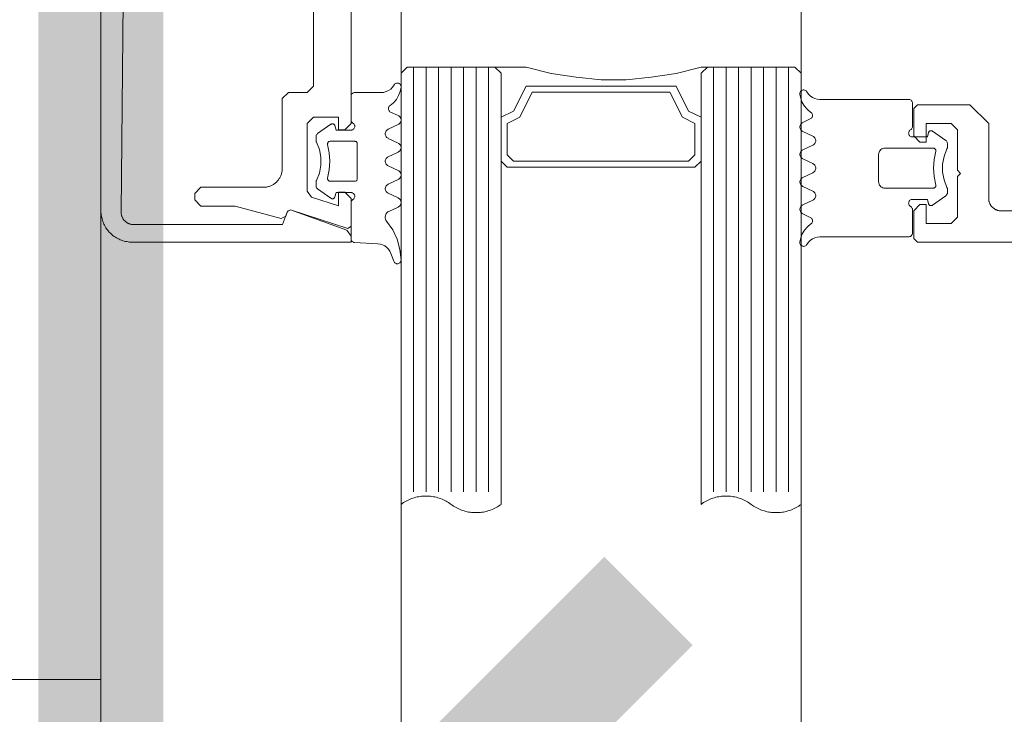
# Model space of a CAD drawing. Header units: millimetres. Extents: x 7483 to 13091, y 8111 to 13871.
# Tile 77 of 256: x 8714.64 to 8722.51, y 9468.14 to 9473.7. Entities that reach past the tile are written whole.
import ezdxf

# ---------------------------------------------------------------- set-up
doc = ezdxf.new("R2010")
doc.units = ezdxf.units.MM
doc.linetypes.add('DASHED2', pattern=[0.375, 0.25, -0.125])
doc.linetypes.add('DGN_STYLE_2', pattern=[30.2, 18.12, -12.08])
doc.layers.add('a___wymiary', color=7, linetype='Continuous', lineweight=5, true_color=0x000000)
doc.layers.add('wymiary', color=7, linetype='Continuous', lineweight=5, true_color=0xb2b2b2)
for name, color, linetype, lineweight in [('A_zaluzje', 7, 'Continuous', 15), ('CZ-SR', 106, 'Continuous', 13), ('drzwi', 30, 'Continuous', 20)]:
    doc.layers.add(name, color=color, linetype=linetype, lineweight=lineweight)
doc.layers.add('Powierzchnie', color=21, linetype='DGN_STYLE_2', lineweight=15, plot=False)
doc.styles.add('Arial', font='arial.ttf')
doc.dimstyles.new('wymiary agp1', dxfattribs={"dimtxt": 16, "dimasz": 5, "dimexe": 30, "dimexo": 60, "dimgap": 1.8, "dimtad": 1, "dimdec": 3, "dimrnd": 0.5, "dimdsep": 46, "dimtxsty": 'Arial', "dimblk": 'znacznik', "dimcen": 1.5, "dimse1": 1, "dimse2": 1, "dimclrd": 256, "dimazin": 0, "dimtfac": 1, "dimtdec": 3, "dimtmove": 1, "dimatfit": 3, "dimldrblk": 'znacznik', "dimfxl": 0, "dimlwd": -1, "dimarcsym": 0})

# ---------------------------------------------------------------- blocks, each defined once
blk = doc.blocks.new('zw$58')
for p, q in [((6.352965, 6.757207), (6.278063, 6.650213)), ((6.870836, 6.650213), (6.795885, 6.757207)), ((6.179918, 5.673681), (6.20819, 5.613097)), ((6.2807, 5.613097), (6.3182, 5.693505)), ((6.390709, 5.693505), (6.428209, 5.613097)), ((6.50067, 5.613097), (6.53817, 5.693505)), ((6.61068, 5.693505), (6.64818, 5.613097)), ((6.72069, 5.613097), (6.75819, 5.693505)), ((6.8307, 5.693505), (6.8682, 5.613097)), ((6.940709, 5.613097), (6.968932, 5.673681)), ((5.765458, 5.500001), (9.165458, 5.500001)), ((5.765458, 5.400001), (9.165458, 5.400001)), ((5.765458, 5.300001), (9.165458, 5.300001)), ((5.765458, 5.200001), (9.165458, 5.200001)), ((5.765458, 5.100001), (9.165458, 5.100001)), ((5.765458, 5.000001), (9.165458, 5.000001)), ((5.765458, 4.900001), (9.165458, 4.900001)), ((5.765458, 3.100001), (9.165458, 3.100001)), ((5.765458, 3.000001), (9.165458, 3.000001)), ((5.765458, 2.900001), (9.165458, 2.900001)), ((5.765458, 2.800001), (9.165458, 2.800001)), ((5.765458, 2.700001), (9.165458, 2.700001)), ((5.765458, 2.600001), (9.165458, 2.600001)), ((5.765458, 2.500001), (9.165458, 2.500001)), ((6.125042, 2.31632), (6.153313, 2.376909)), ((6.225823, 2.376909), (6.263323, 2.296495)), ((6.335833, 2.296495), (6.373284, 2.376909)), ((6.445794, 2.376909), (6.483294, 2.296495)), ((6.555803, 2.296495), (6.593303, 2.376909)), ((6.665813, 2.376909), (6.703313, 2.296495)), ((6.775823, 2.296495), (6.813323, 2.376909)), ((7.319817, 2.341814), (7.257952, 2.319304)), ((7.179192, 2.212816), (7.169524, 2.028435)), ((7.17343, 2.233617), (7.17343, 2.233617)), ((7.17343, 2.138372), (7.17343, 2.138372)), ((6.36386, 2.04312), (6.36386, 2.04312)), ((6.768645, 1.995494), (6.768645, 1.995494)), ((6.768645, 1.900243), (6.768645, 1.900243)), ((6.22094, 1.852617), (6.22094, 1.852617)), ((6.298089, 1.732793), (6.223186, 1.839788)), ((6.81596, 1.839788), (6.741009, 1.732793))]:
    blk.add_line(p, q)
for points in [[(6.916666, 8.0002), (6.916666, 7.2002), (6.916571, 7.195838), (6.916285, 7.191485), (6.91581, 7.187147), (6.915147, 7.182835), (6.914296, 7.178556), (6.913259, 7.174318), (6.912038, 7.17013), (6.910635, 7.165998), (6.909054, 7.161932), (6.907297, 7.157938), (6.905367, 7.154025), (6.903269, 7.1502), (6.901005, 7.14647), (6.898581, 7.142842), (6.896001, 7.139324), (6.89327, 7.135921), (6.890394, 7.132641), (6.887377, 7.129489), (6.884225, 7.126472), (6.880945, 7.123596), (6.877542, 7.120865), (6.874024, 7.118285), (6.870396, 7.115861), (6.866666, 7.113598), (6.862841, 7.111499), (6.858928, 7.109569), (6.854934, 7.107812), (6.850868, 7.106231), (6.846737, 7.104828), (6.842548, 7.103608), (6.83831, 7.10257), (6.834031, 7.101719), (6.829719, 7.101056), (6.825382, 7.100581), (6.821028, 7.100295), (6.816666, 7.1002), (6.216666, 7.1002), (6.066666, 6.9502), (6.066666, 6.5302), (6.096666, 6.5002), (6.316666, 6.5002), (6.366666, 6.5502), (6.366666, 6.6002), (6.216666, 6.6002), (6.216666, 6.8002), (6.266666, 6.8502), (6.591666, 6.8502), (6.616666, 6.8752), (6.641666, 6.8502), (6.966666, 6.8502), (7.016666, 6.8002), (7.016666, 6.6002), (6.866666, 6.6002), (6.866666, 6.5502), (6.916666, 6.5002), (7.136666, 6.5002), (7.166666, 6.5302), (7.166666, 14.7502)], [(6.420685, 6.766745), (6.41746, 6.768152), (6.414092, 6.769172), (6.410628, 6.769791), (6.407116, 6.77), (6.377526, 6.77), (6.371804, 6.769445), (6.366294, 6.767809), (6.361196, 6.765153), (6.356699, 6.761573), (6.352967, 6.757202)], [(6.420692, 6.766753), (6.47998, 6.743386), (6.542587, 6.731494), (6.606312, 6.731494), (6.668919, 6.743386), (6.728207, 6.766753)], [(6.795916, 6.757225), (6.792857, 6.760918), (6.789249, 6.764077), (6.785184, 6.766621), (6.780765, 6.768485), (6.776105, 6.769621), (6.771325, 6.77), (6.741783, 6.77), (6.738269, 6.769796), (6.734803, 6.769183), (6.731432, 6.768167), (6.728204, 6.766764)], [(6.268456, 6.475009), (6.271455, 6.470724), (6.275153, 6.467025), (6.279437, 6.464025), (6.284177, 6.461814), (6.289229, 6.460459), (6.29444, 6.460003), (6.299651, 6.460458), (6.304703, 6.46181), (6.309444, 6.46402), (6.313729, 6.467019), (6.317428, 6.470717), (6.320429, 6.475001), (6.32264, 6.47974), (6.323994, 6.484792), (6.32445, 6.490001), (6.32445, 6.610003), (6.289244, 6.619426)], [(6.278065, 6.650215), (6.276323, 6.647197), (6.275132, 6.643923), (6.274526, 6.640492), (6.274525, 6.637008), (6.275128, 6.633577), (6.276318, 6.630302), (6.278057, 6.627283), (6.280294, 6.624613), (6.282961, 6.622371), (6.285975, 6.620626), (6.289247, 6.61943)], [(6.439438, 6.676828), (6.435844, 6.677415), (6.432203, 6.67734), (6.428637, 6.676605), (6.425262, 6.675236), (6.422192, 6.673277), (6.419528, 6.670794), (6.417358, 6.667869), (6.415755, 6.664598), (6.414771, 6.661091), (6.41444, 6.657463), (6.41444, 6.27), (6.415199, 6.261318), (6.417455, 6.252899), (6.421138, 6.245), (6.426138, 6.237861), (6.4323, 6.231698), (6.43944, 6.226699), (6.447339, 6.223015), (6.455757, 6.22076), (6.46444, 6.22), (6.684459, 6.22), (6.693142, 6.22076), (6.70156, 6.223015), (6.709459, 6.226699), (6.716599, 6.231698), (6.722761, 6.237861), (6.727761, 6.245), (6.731444, 6.252899), (6.7337, 6.261318), (6.734459, 6.27), (6.734459, 6.657463), (6.734128, 6.661089), (6.733144, 6.664594), (6.731541, 6.667862), (6.729371, 6.670787), (6.726707, 6.67327), (6.723636, 6.675229), (6.720261, 6.6766), (6.716693, 6.677338), (6.71305, 6.677416), (6.709454, 6.676834)], [(6.439443, 6.676829), (6.506404, 6.663984), (6.57445, 6.659679), (6.642495, 6.663984), (6.709457, 6.676829)], [(6.880431, 6.474988), (6.87743, 6.470707), (6.87373, 6.467012), (6.869445, 6.464015), (6.864705, 6.461808), (6.859654, 6.460456), (6.854445, 6.460003), (6.849235, 6.46046), (6.844185, 6.461814), (6.839446, 6.464025), (6.835163, 6.467024), (6.831466, 6.470722), (6.828468, 6.475005), (6.826258, 6.479743), (6.824905, 6.484793), (6.82445, 6.490001), (6.82445, 6.610003), (6.859606, 6.619426)], [(6.859606, 6.619418), (6.862885, 6.620607), (6.865907, 6.622349), (6.86858, 6.624588), (6.870824, 6.627259), (6.87257, 6.630279), (6.873765, 6.633556), (6.874373, 6.636991), (6.874374, 6.640479), (6.87377, 6.643915), (6.872578, 6.647193), (6.870834, 6.650215)], [(5.963608, 5.646098), (5.980964, 5.65806), (5.995959, 5.672875), (6.00813, 5.690084), (6.017102, 5.709158), (6.022599, 5.729508), (6.02445, 5.750505), (6.02445, 6.460003), (6.024905, 6.465209), (6.026258, 6.470258), (6.028466, 6.474995), (6.031463, 6.479277), (6.035158, 6.482974), (6.039439, 6.485974), (6.044175, 6.488186), (6.049223, 6.489542), (6.05443, 6.490001), (6.242467, 6.490001), (6.247679, 6.489549), (6.252734, 6.488199), (6.257477, 6.485991), (6.261765, 6.482993), (6.265467, 6.479296), (6.26847, 6.475012)], [(7.185291, 5.646098), (7.167935, 5.65806), (7.15294, 5.672875), (7.140769, 5.690084), (7.131797, 5.709158), (7.1263, 5.729508), (7.12445, 5.750505), (7.12445, 6.460003), (7.123993, 6.465215), (7.122637, 6.470268), (7.120425, 6.475009), (7.117422, 6.479294), (7.11372, 6.482992), (7.109432, 6.48599), (7.104688, 6.488199), (7.099633, 6.489549), (7.09442, 6.490001), (6.906383, 6.490001), (6.901175, 6.489542), (6.896127, 6.488185), (6.89139, 6.485973), (6.887109, 6.482972), (6.883414, 6.479274), (6.880417, 6.474991)], [(5.981334, 5.590144), (6.015944, 5.596665), (6.048873, 5.609155), (6.079101, 5.627228), (6.10569, 5.650322), (6.127816, 5.677723)], [(6.179937, 5.673687), (6.177292, 5.678255), (6.173888, 5.68229), (6.169828, 5.685666), (6.16524, 5.688278), (6.160265, 5.690045), (6.155057, 5.690913), (6.149778, 5.690855), (6.14459, 5.689873), (6.139655, 5.687997), (6.135125, 5.685285), (6.131141, 5.681821), (6.127826, 5.677713)], [(6.390679, 5.693494), (6.387195, 5.699534), (6.382716, 5.704877), (6.377377, 5.70936), (6.371341, 5.712848), (6.364791, 5.715235), (6.357926, 5.716447), (6.350955, 5.716449), (6.344089, 5.71524), (6.337538, 5.712857), (6.3315, 5.709372), (6.326159, 5.704891), (6.321677, 5.699551), (6.31819, 5.693513)], [(6.610689, 5.693513), (6.607203, 5.699551), (6.602721, 5.704891), (6.597379, 5.709372), (6.591341, 5.712857), (6.58479, 5.71524), (6.577925, 5.716449), (6.570954, 5.716447), (6.564089, 5.715235), (6.557539, 5.712848), (6.551503, 5.70936), (6.546164, 5.704877), (6.541685, 5.699534), (6.538201, 5.693494)], [(6.830711, 5.693504), (6.827224, 5.699542), (6.82274, 5.704884), (6.817397, 5.709366), (6.811356, 5.712852), (6.804802, 5.715237), (6.797932, 5.716448), (6.790957, 5.716448), (6.784088, 5.715237), (6.777533, 5.712852), (6.771492, 5.709366), (6.766149, 5.704884), (6.761666, 5.699542), (6.758178, 5.693504)], [(7.021021, 5.677724), (7.017707, 5.681831), (7.013724, 5.685293), (7.009197, 5.688002), (7.004266, 5.689876), (6.999082, 5.690856), (6.993807, 5.690912), (6.988604, 5.690042), (6.983634, 5.688273), (6.979051, 5.685659), (6.974996, 5.682282), (6.971596, 5.678247), (6.968956, 5.673677)], [(7.021034, 5.677723), (7.043167, 5.650315), (7.069765, 5.627216), (7.100003, 5.609142), (7.132944, 5.596654), (7.167565, 5.590139)], [(5.963602, 5.646108), (5.959389, 5.643225), (5.955726, 5.639671), (5.952719, 5.635547), (5.950455, 5.630974), (5.948998, 5.626082), (5.948392, 5.621015), (5.948654, 5.615918), (5.949776, 5.61094), (5.951726, 5.606224), (5.954448, 5.601906), (5.957862, 5.598112), (5.961869, 5.594951), (5.966355, 5.592516), (5.971189, 5.590876), (5.97623, 5.590078), (5.981334, 5.590147)], [(6.208178, 5.613098), (6.211666, 5.607059), (6.216149, 5.601718), (6.221492, 5.597236), (6.227533, 5.593749), (6.234088, 5.591364), (6.240957, 5.590154), (6.247932, 5.590154), (6.254802, 5.591364), (6.261356, 5.593749), (6.267397, 5.597236), (6.27274, 5.601718), (6.277224, 5.607059), (6.280711, 5.613098)], [(6.4282, 5.613089), (6.431686, 5.607052), (6.436166, 5.601713), (6.441506, 5.597233), (6.447542, 5.593748), (6.454091, 5.591364), (6.460955, 5.590153), (6.467924, 5.590153), (6.474788, 5.591364), (6.481337, 5.593748), (6.487374, 5.597233), (6.492713, 5.601713), (6.497194, 5.607052), (6.50068, 5.613089)], [(6.648168, 5.613098), (6.651656, 5.607059), (6.656139, 5.601718), (6.661483, 5.597236), (6.667523, 5.593749), (6.674078, 5.591364), (6.680947, 5.590154), (6.687923, 5.590154), (6.694792, 5.591364), (6.701346, 5.593749), (6.707387, 5.597236), (6.71273, 5.601718), (6.717214, 5.607059), (6.720701, 5.613098)], [(6.86819, 5.613089), (6.871677, 5.607051), (6.876159, 5.601711), (6.8815, 5.59723), (6.887538, 5.593745), (6.894089, 5.591362), (6.900955, 5.590153), (6.907926, 5.590154), (6.914791, 5.591367), (6.921341, 5.593754), (6.927377, 5.597242), (6.932716, 5.601725), (6.937195, 5.607068), (6.940679, 5.613107)], [(7.167564, 5.590142), (7.172663, 5.590082), (7.177698, 5.590885), (7.182524, 5.592529), (7.187002, 5.594966), (7.191003, 5.598126), (7.194411, 5.601917), (7.197128, 5.606231), (7.199075, 5.610943), (7.200196, 5.615916), (7.200458, 5.621007), (7.199855, 5.626069), (7.198403, 5.630955), (7.196144, 5.635526), (7.193144, 5.639648), (7.189489, 5.643202), (7.185286, 5.646087)], [(5.767458, 3.152001), (5.767458, 3.400001), (5.817458, 3.600001), (5.847458, 3.800001), (5.867458, 4.000001), (5.867458, 4.200001), (5.847458, 4.400001), (5.817458, 4.600001), (5.767458, 4.800001), (5.767458, 4.848001)], [(5.817458, 4.800001), (6.167458, 4.800001), (6.117458, 4.700001), (5.917458, 4.600001), (5.917458, 3.400001), (6.117458, 3.300001), (6.167458, 3.200001), (5.817458, 3.200001)], [(5.926458, 2.399859), (5.921354, 2.399928), (5.916312, 2.399131), (5.911479, 2.39749), (5.906993, 2.395054), (5.902985, 2.391893), (5.899571, 2.388099), (5.89685, 2.383781), (5.8949, 2.379064), (5.893778, 2.374085), (5.893516, 2.368987), (5.894122, 2.363919), (5.895579, 2.359028), (5.897843, 2.354453), (5.900851, 2.350329), (5.904514, 2.346775), (5.908726, 2.343892)], [(6.07294, 2.312277), (6.050814, 2.339678), (6.024225, 2.362773), (5.993997, 2.380845), (5.961067, 2.393336), (5.926458, 2.399856)], [(6.225791, 2.3769), (6.222307, 2.382939), (6.217828, 2.388282), (6.212489, 2.392765), (6.206453, 2.396253), (6.199904, 2.398639), (6.193039, 2.399852), (6.186069, 2.399854), (6.179204, 2.398645), (6.172653, 2.396262), (6.166615, 2.392777), (6.161274, 2.388296), (6.156792, 2.382956), (6.153305, 2.376918)], [(6.445802, 2.376918), (6.442315, 2.382956), (6.437833, 2.388296), (6.432492, 2.392777), (6.426454, 2.396262), (6.419903, 2.398645), (6.413038, 2.399854), (6.406068, 2.399852), (6.399203, 2.398639), (6.392654, 2.396253), (6.386618, 2.392765), (6.381279, 2.388282), (6.3768, 2.382939), (6.373316, 2.3769)], [(6.665824, 2.376909), (6.662336, 2.382948), (6.657853, 2.388289), (6.65251, 2.392771), (6.646469, 2.396257), (6.639915, 2.398642), (6.633046, 2.399853), (6.626071, 2.399853), (6.619202, 2.398642), (6.612648, 2.396257), (6.606607, 2.392771), (6.601264, 2.388289), (6.596781, 2.382948), (6.593293, 2.376909)], [(6.885801, 2.3769), (6.882317, 2.382939), (6.877838, 2.388282), (6.872499, 2.392765), (6.866463, 2.396253), (6.859914, 2.398639), (6.853049, 2.399852), (6.846078, 2.399854), (6.839213, 2.398645), (6.832662, 2.396262), (6.826625, 2.392777), (6.821284, 2.388296), (6.816802, 2.382956), (6.813315, 2.376918)], [(6.885833, 2.376909), (6.920598, 2.302269), (6.925192, 2.294389), (6.931142, 2.287474), (6.938248, 2.281755), (6.946276, 2.277423), (6.954957, 2.274621), (6.964002, 2.273442), (6.973111, 2.273927), (6.98198, 2.276059), (6.990315, 2.279766), (6.997837, 2.284926)], [(7.309075, 2.399997), (7.225042, 2.391525), (7.143634, 2.36903), (7.067174, 2.333153), (6.997843, 2.284919)], [(7.319817, 2.341817), (7.32458, 2.344043), (7.328882, 2.347067), (7.332589, 2.350796), (7.335588, 2.355114), (7.337787, 2.359889), (7.339119, 2.364975), (7.339543, 2.370216), (7.339045, 2.37545), (7.337641, 2.380516), (7.335374, 2.38526), (7.332314, 2.389535), (7.328554, 2.393211), (7.324211, 2.396173), (7.319417, 2.398333), (7.314319, 2.399622), (7.309075, 2.400001)], [(6.213592, 2.01499), (6.210589, 2.010707), (6.206887, 2.007011), (6.2026, 2.004014), (6.197857, 2.001807), (6.192803, 2.000457), (6.187591, 2.000005), (5.999553, 2.000005), (5.994347, 2.000461), (5.9893, 2.001814), (5.984563, 2.004024), (5.980282, 2.007023), (5.976587, 2.010721), (5.97359, 2.015004), (5.971381, 2.019744), (5.970028, 2.024795), (5.969573, 2.030004), (5.969573, 2.239501), (5.967722, 2.260494), (5.962225, 2.280839), (5.953254, 2.299909), (5.941084, 2.317116), (5.926092, 2.331929), (5.908738, 2.343891)], [(6.072951, 2.312287), (6.076266, 2.308178), (6.08025, 2.304715), (6.08478, 2.302003), (6.089714, 2.300127), (6.094902, 2.299145), (6.100181, 2.299087), (6.105388, 2.299955), (6.110363, 2.301723), (6.114951, 2.304334), (6.11901, 2.30771), (6.122414, 2.311744), (6.125059, 2.316313)], [(6.263316, 2.296488), (6.266803, 2.290452), (6.271285, 2.285112), (6.276626, 2.280633), (6.282663, 2.277149), (6.289214, 2.274766), (6.296079, 2.273557), (6.303049, 2.273559), (6.309913, 2.274771), (6.316462, 2.277157), (6.322498, 2.280645), (6.327836, 2.285127), (6.332316, 2.290469), (6.3358, 2.296507)], [(6.483284, 2.296498), (6.486772, 2.29046), (6.491256, 2.28512), (6.496599, 2.280639), (6.502639, 2.277153), (6.509193, 2.274769), (6.516061, 2.273558), (6.523036, 2.273558), (6.529904, 2.274769), (6.536458, 2.277153), (6.542499, 2.280639), (6.547842, 2.28512), (6.552325, 2.29046), (6.555813, 2.296498)], [(6.703306, 2.296488), (6.706793, 2.290452), (6.711275, 2.285112), (6.716616, 2.280633), (6.722654, 2.277149), (6.729204, 2.274766), (6.736069, 2.273557), (6.743039, 2.273559), (6.749903, 2.274771), (6.756452, 2.277157), (6.762488, 2.280645), (6.767827, 2.285127), (6.772306, 2.290469), (6.77579, 2.296507)], [(7.257949, 2.319293), (7.239771, 2.310898), (7.223242, 2.299597), (7.208822, 2.285706), (7.196913, 2.269612), (7.187846, 2.251761), (7.181873, 2.232653), (7.179161, 2.212817)], [(6.654535, 1.813178), (6.658129, 1.812591), (6.661769, 1.812666), (6.665336, 1.8134), (6.66871, 1.814769), (6.67178, 1.816727), (6.674444, 1.81921), (6.676614, 1.822134), (6.678218, 1.825404), (6.679202, 1.82891), (6.679534, 1.832537), (6.679534, 2.030004), (6.679231, 2.033474), (6.67833, 2.036839), (6.676859, 2.039997), (6.674863, 2.042852), (6.672402, 2.045317), (6.66955, 2.047317), (6.666395, 2.048792), (6.663032, 2.049697), (6.659563, 2.050005), (6.379534, 2.050005), (6.376065, 2.049697), (6.372702, 2.048792), (6.369547, 2.047317), (6.366695, 2.045317), (6.364234, 2.042852), (6.362238, 2.039997), (6.360767, 2.036839), (6.359867, 2.033474), (6.359563, 2.030004), (6.359563, 1.832537), (6.359895, 1.82891), (6.36088, 1.825404), (6.362483, 1.822134), (6.364653, 1.81921), (6.367317, 1.816727), (6.370387, 1.814769), (6.373761, 1.8134), (6.377328, 1.812666), (6.380968, 1.812591), (6.384562, 1.813178)], [(4.666666, 0.182364), (6.925329, 0.160956), (6.929718, 0.161011), (6.934101, 0.161258), (6.938468, 0.161697), (6.942812, 0.162328), (6.947123, 0.163149), (6.951395, 0.164158), (6.955619, 0.165353), (6.959785, 0.166733), (6.963888, 0.168294), (6.967917, 0.170034), (6.971867, 0.171948), (6.975729, 0.174035), (6.979495, 0.176289), (6.983159, 0.178705), (6.986714, 0.181281), (6.990152, 0.18401), (6.993466, 0.186887), (6.996652, 0.189907), (6.999702, 0.193063), (7.00261, 0.196351), (7.005371, 0.199763), (7.00798, 0.203292), (7.010432, 0.206933), (7.012721, 0.210678), (7.014844, 0.21452), (7.016796, 0.218451), (7.018574, 0.222464), (7.020174, 0.226552), (7.021593, 0.230705), (7.022829, 0.234917), (7.023878, 0.239179), (7.024739, 0.243483), (7.025411, 0.247821), (7.025892, 0.252183), (7.026181, 0.256563), (7.026277, 0.260952), (7.026277, 1.452461), (6.919826, 1.491206), (6.907872, 1.516841), (7.071754, 1.967101), (7.118738, 2), (7.166666, 2), (7.166666, 0.25), (7.166428, 0.239095), (7.165715, 0.228211), (7.164527, 0.217369), (7.162868, 0.206588), (7.16074, 0.19589), (7.158147, 0.185295), (7.155095, 0.174824), (7.151589, 0.164495), (7.147636, 0.154329), (7.143243, 0.144346), (7.138419, 0.134563), (7.133172, 0.125), (7.127514, 0.115675), (7.121454, 0.106606), (7.115004, 0.09781), (7.108177, 0.089303), (7.100985, 0.081103), (7.093443, 0.073223), (7.085564, 0.065681), (7.077363, 0.058489), (7.068856, 0.051662), (7.06006, 0.045212), (7.050991, 0.039152), (7.041666, 0.033494), (7.032103, 0.028247), (7.022321, 0.023423), (7.012337, 0.01903), (7.002171, 0.015077), (6.991842, 0.011571), (6.981371, 0.008519), (6.970776, 0.005926), (6.960078, 0.003798), (6.949298, 0.002139), (6.938455, 0.000951), (6.927571, 0.000238), (6.916666, 0), (2.416666, 0)], [(4.692637, 1.7), (5.917637, 1.7), (5.967637, 1.65), (5.967637, 1.5), (6.017637, 1.45), (6.577637, 1.45), (6.58418, 1.449857), (6.59071, 1.449429), (6.597216, 1.448717), (6.603684, 1.447721), (6.610103, 1.446445), (6.61646, 1.444889), (6.622743, 1.443058), (6.62894, 1.440954), (6.635039, 1.438582), (6.64103, 1.435946), (6.646899, 1.433052), (6.652637, 1.429904), (6.658232, 1.426509), (6.663673, 1.422873), (6.668951, 1.419003), (6.674055, 1.414907), (6.678975, 1.410592), (6.683703, 1.406066), (6.688229, 1.401339), (6.692544, 1.396418), (6.69664, 1.391314), (6.70051, 1.386037), (6.704146, 1.380595), (6.707541, 1.375), (6.710689, 1.369262), (6.713583, 1.363393), (6.716219, 1.357403), (6.718591, 1.351303), (6.720694, 1.345106), (6.722526, 1.338823), (6.724081, 1.332466), (6.725358, 1.326047), (6.726354, 1.319579), (6.727066, 1.313073), (6.727494, 1.306543), (6.727637, 1.3), (6.727637, 0.8), (6.777637, 0.75), (6.827637, 0.75), (6.877637, 0.8), (6.877637, 1.072408), (6.976615, 1.441798), (6.957863, 1.477766), (6.920819, 1.491198), (6.908608, 1.516156), (7.056666, 1.973844), (7.037637, 2), (6.817637, 2), (6.767637, 1.95), (6.767637, 1.900499), (6.875286, 1.900499), (6.805448, 1.684611), (6.757875, 1.65), (6.217637, 1.65), (6.167637, 1.7), (6.167637, 1.900499), (6.267637, 1.900499), (6.267637, 1.95), (6.217637, 2), (3.117637, 2)], [(6.234368, 1.87058), (6.269573, 1.880004), (6.269573, 2.000005), (6.269117, 2.005215), (6.267762, 2.010267), (6.265551, 2.015007), (6.26255, 2.019291), (6.258851, 2.022988), (6.254565, 2.025987), (6.249824, 2.028197), (6.244771, 2.029549), (6.239561, 2.030004), (6.23435, 2.029547), (6.229298, 2.028191), (6.224558, 2.02598), (6.220274, 2.022978), (6.216577, 2.019279), (6.213578, 2.014994)], [(6.825517, 2.015004), (6.822519, 2.019288), (6.818824, 2.022985), (6.814543, 2.025985), (6.809807, 2.028195), (6.80476, 2.029548), (6.799554, 2.030004), (6.794348, 2.029548), (6.7893, 2.028195), (6.784564, 2.025985), (6.780284, 2.022986), (6.776588, 2.019288), (6.773591, 2.015005), (6.771382, 2.010265), (6.770029, 2.005214), (6.769573, 2.000005), (6.769573, 1.880004), (6.804729, 1.87058)], [(6.825542, 2.015011), (6.828539, 2.010729), (6.832234, 2.007032), (6.836515, 2.004032), (6.841251, 2.001821), (6.846299, 2.000465), (6.851507, 2.000005), (7.139544, 2.000005), (7.144585, 2.000427), (7.149484, 2.00169), (7.154101, 2.003759), (7.158305, 2.006573), (7.161976, 2.010053), (7.16501, 2.014101), (7.167321, 2.0186), (7.168842, 2.023424), (7.169532, 2.028435)], [(6.234371, 1.87057), (6.231099, 1.869375), (6.228084, 1.86763), (6.225418, 1.865388), (6.223181, 1.862718), (6.221441, 1.859699), (6.220252, 1.856425), (6.219648, 1.852994), (6.21965, 1.84951), (6.220256, 1.846079), (6.221448, 1.842805), (6.223189, 1.839788)], [(6.654538, 1.813178), (6.587585, 1.826018), (6.519549, 1.830321), (6.451512, 1.826018), (6.384559, 1.813178)], [(6.81596, 1.8398), (6.817702, 1.842819), (6.818894, 1.846094), (6.819498, 1.849526), (6.819496, 1.853011), (6.818889, 1.856443), (6.817695, 1.859717), (6.815949, 1.862734), (6.813706, 1.865403), (6.811033, 1.867643), (6.808012, 1.869385), (6.804734, 1.870576)], [(6.298092, 1.732797), (6.301824, 1.728426), (6.306321, 1.724847), (6.311418, 1.722191), (6.316928, 1.720555), (6.322649, 1.72), (6.352239, 1.72), (6.355752, 1.720209), (6.359216, 1.720828), (6.362584, 1.721849), (6.36581, 1.723257)], [(6.673335, 1.723238), (6.614045, 1.746608), (6.551435, 1.758504), (6.487705, 1.758508), (6.425094, 1.74662), (6.365801, 1.723258)], [(6.673326, 1.723237), (6.676555, 1.721833), (6.679926, 1.720818), (6.683392, 1.720204), (6.686907, 1.72), (6.716448, 1.72), (6.722167, 1.720551), (6.727675, 1.722183), (6.732772, 1.724837), (6.737269, 1.728415), (6.741001, 1.732786)]]:
    blk.add_lwpolyline(points)
for points in [[(5.815458, 4.800001), (9.265458, 4.800001), (9.25848, 4.80966), (9.251851, 4.819563), (9.245581, 4.829696), (9.239677, 4.840046), (9.234147, 4.850601), (9.228997, 4.861347), (9.224235, 4.87227), (9.219866, 4.883356), (9.215897, 4.894592), (9.212331, 4.905962), (9.209174, 4.917452), (9.20643, 4.929048), (9.204102, 4.940734), (9.202194, 4.952497), (9.200706, 4.96432), (9.199643, 4.976188), (9.199004, 4.988087), (9.198791, 5.000001), (9.199004, 5.011915), (9.199643, 5.023814), (9.200706, 5.035683), (9.202194, 5.047506), (9.204102, 5.059268), (9.20643, 5.070954), (9.209174, 5.08255), (9.212331, 5.09404), (9.215897, 5.10541), (9.219866, 5.116646), (9.224235, 5.127732), (9.228997, 5.138655), (9.234147, 5.149401), (9.239677, 5.159956), (9.245581, 5.170307), (9.251851, 5.18044), (9.25848, 5.190342), (9.265458, 5.200001), (9.272436, 5.20966), (9.279064, 5.219563), (9.285335, 5.229696), (9.291239, 5.240046), (9.296769, 5.250601), (9.301918, 5.261347), (9.306681, 5.27227), (9.311049, 5.283356), (9.315019, 5.294592), (9.318584, 5.305962), (9.321741, 5.317452), (9.324485, 5.329048), (9.326813, 5.340734), (9.328722, 5.352497), (9.330209, 5.36432), (9.331273, 5.376188), (9.331911, 5.388087), (9.332124, 5.400001), (9.331911, 5.411915), (9.331273, 5.423814), (9.330209, 5.435683), (9.328722, 5.447506), (9.326813, 5.459268), (9.324485, 5.470954), (9.321741, 5.48255), (9.318584, 5.49404), (9.315019, 5.50541), (9.311049, 5.516646), (9.306681, 5.527732), (9.301918, 5.538655), (9.296769, 5.549401), (9.291239, 5.559956), (9.285335, 5.570307), (9.279064, 5.58044), (9.272436, 5.590342), (9.265458, 5.600001), (5.815458, 5.600001), (5.765458, 5.550001), (5.765458, 4.850001), (5.815458, 4.800001)], [(6.517458, 3.200001), (6.567458, 3.250001), (6.567458, 4.750001), (6.517458, 4.800001), (6.167458, 4.800001), (6.117458, 4.700001), (5.917458, 4.600001), (5.917458, 3.400001), (6.117458, 3.300001), (6.167458, 3.200001), (6.517458, 3.200001)], [(6.467458, 3.250001), (6.517458, 3.300001), (6.517458, 4.700001), (6.467458, 4.750001), (6.217458, 4.750001), (6.167458, 4.650001), (5.967458, 4.550001), (5.967458, 3.450001), (6.167458, 3.350001), (6.217458, 3.250001), (6.467458, 3.250001)], [(5.815458, 2.400001), (9.265458, 2.400001), (9.25848, 2.40966), (9.251851, 2.419563), (9.245581, 2.429696), (9.239677, 2.440046), (9.234147, 2.450601), (9.228997, 2.461347), (9.224235, 2.47227), (9.219866, 2.483356), (9.215897, 2.494592), (9.212331, 2.505962), (9.209174, 2.517452), (9.20643, 2.529048), (9.204102, 2.540734), (9.202194, 2.552497), (9.200706, 2.56432), (9.199643, 2.576188), (9.199004, 2.588087), (9.198791, 2.600001), (9.199004, 2.611915), (9.199643, 2.623814), (9.200706, 2.635683), (9.202194, 2.647506), (9.204102, 2.659268), (9.20643, 2.670954), (9.209174, 2.68255), (9.212331, 2.69404), (9.215897, 2.70541), (9.219866, 2.716646), (9.224235, 2.727732), (9.228997, 2.738655), (9.234147, 2.749401), (9.239677, 2.759956), (9.245581, 2.770307), (9.251851, 2.78044), (9.25848, 2.790342), (9.265458, 2.800001), (9.272436, 2.80966), (9.279064, 2.819563), (9.285335, 2.829696), (9.291239, 2.840046), (9.296769, 2.850601), (9.301918, 2.861347), (9.306681, 2.87227), (9.311049, 2.883356), (9.315019, 2.894592), (9.318584, 2.905962), (9.321741, 2.917452), (9.324485, 2.929048), (9.326813, 2.940734), (9.328722, 2.952497), (9.330209, 2.96432), (9.331273, 2.976188), (9.331911, 2.988087), (9.332124, 3.000001), (9.331911, 3.011915), (9.331273, 3.023814), (9.330209, 3.035683), (9.328722, 3.047506), (9.326813, 3.059268), (9.324485, 3.070954), (9.321741, 3.08255), (9.318584, 3.09404), (9.315019, 3.10541), (9.311049, 3.116646), (9.306681, 3.127732), (9.301918, 3.138655), (9.296769, 3.149401), (9.291239, 3.159956), (9.285335, 3.170307), (9.279064, 3.18044), (9.272436, 3.190342), (9.265458, 3.200001), (5.815458, 3.200001), (5.765458, 3.150001), (5.765458, 2.450001), (5.815458, 2.400001)]]:
    blk.add_lwpolyline(points, close=True)
blk = doc.blocks.new('gfhgfhhf')
at = {"layer": 'drzwi'}
for points in [[(8205.2533, 5883.9362), (8205.2533, 5156.1507)], [(8210.8533, 5878.918), (8210.8533, 5174.7995)], [(8207.6533, 5878.9119), (8207.6533, 5174.7995)]]:
    blk.add_lwpolyline(points, dxfattribs=at)
at = {"layer": 'drzwi', "rotation": 270}
blk.add_blockref('zw$58', (8205.2533, 5415.3225), dxfattribs=at)
blk = doc.blocks.new('ghgfhgfhhaasdsd')
at = {"layer": 'A_zaluzje', "linetype": 'DASHED2', "ltscale": 100}
blk.add_lwpolyline([(-2228.3854, 13338.869), (-2229.1854, 13338.869), (-2229.1854, 13350.869), (-2228.3854, 13350.869), (-2228.3854, 13338.869)], dxfattribs=at)
blk = doc.blocks.new('znacznik')
at = {"layer": 'a___wymiary'}
for p, q in [((0, 1.3936), (0, -1.3936)), ((1.3936, 0), (-1.3936, 0))]:
    blk.add_line(p, q, dxfattribs=at)
at = {"layer": 'a___wymiary', "const_width": 0.2}
blk.add_lwpolyline([(0.8759, 0.8759), (-0.8759, -0.8759)], dxfattribs=at)
blk = doc.blocks.new('*D1300')
at = {"layer": 'Defpoints', "color": 0, "transparency": 16777216}
for p in [(8585.2864, 10666.857), (8719.6544, 10666.857), (8722.0284, 9219.5616)]:
    blk.add_point(p, dxfattribs=at)
at = {"layer": 'wymiary', "color": 253, "true_color": 0x999999, "transparency": 16777216}
blk.add_line((8585.2864, 9224.5616), (8585.2864, 10661.857), dxfattribs=at)
at = {"layer": 'wymiary', "color": 253, "true_color": 0x999999, "transparency": 16777216, "xscale": 5, "yscale": 5, "zscale": 5}
for p, rotation in [((8585.2864, 10666.857), 90), ((8585.2864, 9219.5616), 270)]:
    blk.add_blockref('znacznik', p, dxfattribs=dict(at, rotation=rotation))
at = {"layer": 'wymiary', "color": 18, "true_color": 0x000000, "transparency": 16777216, "insert": (8575.3172, 9943.2093), "char_height": 16, "attachment_point": 5, "rotation": 90, "style": 'Arial'}
blk.add_mtext('1447.5', dxfattribs=at)
blk = doc.blocks.new('*D1303')
at = {"layer": 'Defpoints', "color": 0, "transparency": 16777216}
for p in [(8555.2864, 11469.3622), (10277.0226, 11469.3622), (8692.0284, 9219.5616)]:
    blk.add_point(p, dxfattribs=at)
at = {"layer": 'wymiary', "color": 253, "true_color": 0x999999, "transparency": 16777216}
blk.add_line((8555.2864, 9224.5616), (8555.2864, 11464.3622), dxfattribs=at)
at = {"layer": 'wymiary', "color": 253, "true_color": 0x999999, "transparency": 16777216, "xscale": 5, "yscale": 5, "zscale": 5}
for p, rotation in [((8555.2864, 11469.3622), 90), ((8555.2864, 9219.5616), 270)]:
    blk.add_blockref('znacznik', p, dxfattribs=dict(at, rotation=rotation))
at = {"layer": 'wymiary', "color": 18, "true_color": 0x000000, "transparency": 16777216, "insert": (8545.3172, 10344.4619), "char_height": 16, "attachment_point": 5, "rotation": 90, "style": 'Arial'}
blk.add_mtext('2250', dxfattribs=at)
blk = doc.blocks.new('*D1415')
at = {"layer": 'Defpoints', "color": 0, "transparency": 16777216}
for p in [(8730.2884, 9464.6639), (8715.2884, 9448.1654), (8730.2884, 9448.1654)]:
    blk.add_point(p, dxfattribs=at)
at = {"layer": 'wymiary', "color": 253, "true_color": 0x999999, "transparency": 16777216}
for p, q in [((8720.2884, 9464.6639), (8725.2884, 9464.6639)), ((8774.383, 9464.6639), (8730.2884, 9464.6639))]:
    blk.add_line(p, q, dxfattribs=at)
at = {"layer": 'wymiary', "color": 253, "true_color": 0x999999, "transparency": 16777216, "xscale": 5, "yscale": 5, "zscale": 5, "rotation": 180}
blk.add_blockref('znacznik', (8715.2884, 9464.6639), dxfattribs=at)
at = {"layer": 'wymiary', "color": 253, "true_color": 0x999999, "transparency": 16777216, "xscale": 5, "yscale": 5, "zscale": 5}
blk.add_blockref('znacznik', (8730.2884, 9464.6639), dxfattribs=at)
at = {"layer": 'wymiary', "color": 18, "true_color": 0x000000, "transparency": 16777216, "insert": (8761.8163, 9474.633), "char_height": 16, "attachment_point": 5, "style": 'Arial'}
blk.add_mtext('15', dxfattribs=at)

msp = doc.modelspace()

# ---------------------------------------------------------------- linework, layer by layer
at = {"layer": 'Powierzchnie', "const_width": 1}
msp.add_lwpolyline([(8715.2884, 11179.7122), (8715.2884, 9219.8948), (12184.8952, 9219.9116), (12184.8952, 11469.7122), (10277.0247, 11469.7122), (10277.0247, 11179.7122), (8715.2884, 11179.7122)], dxfattribs=at)
at = {"layer": 'wymiary'}
msp.add_lwpolyline([(8715.2884, 9219.9116), (8715.2884, 11179.7122), (10277.0247, 11179.7122), (10277.0247, 11469.7122), (12184.8952, 11469.7122), (12184.8952, 9219.9116)], close=True, dxfattribs=at)

# ---------------------------------------------------------------- block references
at = {"layer": 'CZ-SR'}
for name, p in [('ghgfhgfhhaasdsd', (10943.6738, -3870.4523)), ('gfhgfhhf', (510.0352, 4063.7609))]:
    msp.add_blockref(name, p, dxfattribs=at)

# ---------------------------------------------------------------- dimensions: what is measured, and where the dimension line sits
at = {"layer": 'wymiary'}
for base, p1, p2, picture, middle in [((8555.2864, 11469.3622), (8692.0284, 9219.5616), (10277.0226, 11469.3622), '*D1303', (8545.3172, 10344.4619)), ((8585.2864, 10666.857), (8722.0284, 9219.5616), (8719.6544, 10666.857), '*D1300', (8575.3172, 9943.2093))]:
    dim = msp.add_linear_dim(base=base, p1=p1, p2=p2, angle=90, dimstyle='wymiary agp1', override={"dimblk": 'znacznik'}, dxfattribs=at)
    dim.commit()
    dim.dimension.update_dxf_attribs({"geometry": picture, "text_midpoint": middle})
dim = msp.add_linear_dim(base=(8730.2884, 9464.6639), p1=(8715.2884, 9448.1654), p2=(8730.2884, 9448.1654), dimstyle='wymiary agp1', override={"dimblk": 'znacznik'}, dxfattribs=at)
dim.commit()
dim.dimension.update_dxf_attribs({"geometry": '*D1415', "text_midpoint": (8761.8163, 9464.6639), "dimtype": 160})

doc.saveas('drawing.dxf')
